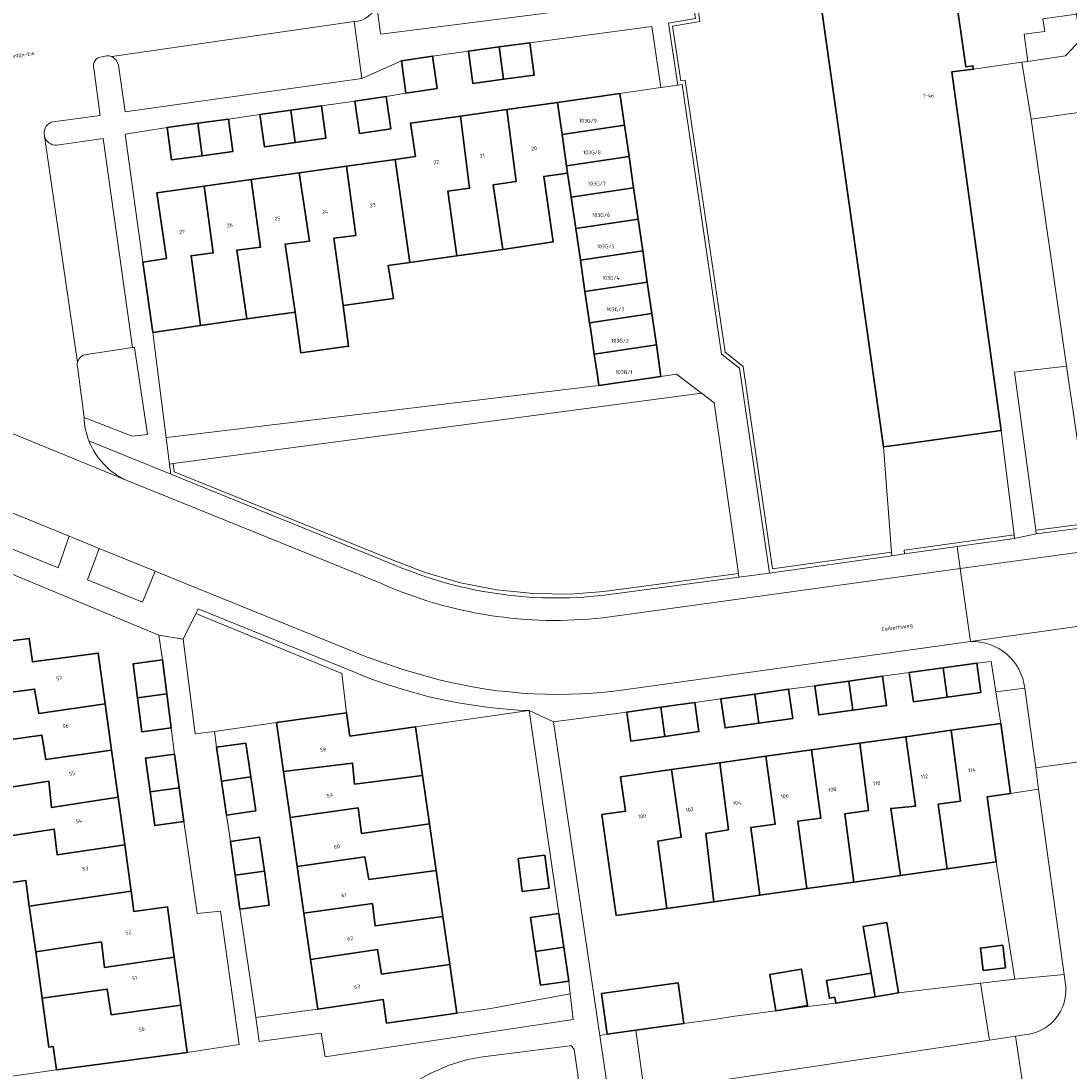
# Model space of a CAD drawing. Header units: metres. Extents: x 197700 to 204338, y 317132 to 325229.
# Tile 113 of 256: x 199664 to 199764, y 317836 to 317935. Entities that reach past the tile are written whole.
import ezdxf
from ezdxf.enums import TextEntityAlignment as Align

# ---------------------------------------------------------------- set-up
doc = ezdxf.new("R2010")
doc.units = ezdxf.units.M
for name, color, linetype, lineweight in [('B-WE-GR-BEPLANTING_CULTUUR_HEESTERS-GV', 90, 'Continuous', 18), ('B-WE-GR-BEPLANTING_CULTUUR_VASTE PLANTENVAK-GV', 90, 'Continuous', 18), ('B-WE-IE-TERREINAFSCHEIDING_KUNSTMATIG_HEKWERK-G', 20, 'IE-TERREINAFSCHEIDING-KUNSTMATIG', 18), ('B-WE-OG-BEBOUWING-GV', 7, 'Continuous', 35), ('B-WE-OG-BEBOUWING-T18', 10, 'Continuous', 18), ('B-WE-OG-TERREIN_CULTUURSCHEIDING-GV', 7, 'Continuous', 18), ('B-WE-OG-TERREIN_ERF-GV', 7, 'Continuous', 18), ('B-WE-OG-TOPOGRAFIE-T18', 10, 'Continuous', 18), ('B-WE-VH-VERHARDING_ASFALT-GV', 252, 'Continuous', 18), ('B-WE-VH-VERHARDING_BETONSTRAATSTEEN-GV', 252, 'Continuous', 18), ('B-WE-VH-VERHARDING_OPEN-GV', 252, 'Continuous', 18), ('B-WE-VH-VERHARDING_TEGEL-GV', 252, 'Continuous', 18)]:
    doc.layers.add(name, color=color, linetype=linetype, lineweight=lineweight)
doc.styles.add('NLCS-ISO-M200-T18', font='NLCS-ISO.ttf', dxfattribs={"height": 0.36})
doc.linetypes.add('IE-TERREINAFSCHEIDING-KUNSTMATIG', pattern='A,4,[82,NLCS.SHX,S=0.75,R=90,X=0,Y=0],4,-2', length=10)

msp = doc.modelspace()

# ---------------------------------------------------------------- linework, layer by layer
at = {"layer": 'B-WE-GR-BEPLANTING_CULTUUR_HEESTERS-GV'}
for points in [[(199724.751, 317973.437), (199726.021, 317964.709), (199724.547, 317963.083), (199728.32, 317935.675), (199725.738, 317935.244), (199726.619, 317929.358), (199727.035, 317929.43), (199730.787, 317903.852), (199732.473, 317902.51), (199735.328, 317883.097), (199746.937, 317884.735), (199746.91, 317885.085), (199735.597, 317883.489), (199732.832, 317902.672), (199731.123, 317904.032), (199727.32, 317929.835), (199726.914, 317929.765), (199726.134, 317934.954), (199728.721, 317935.389), (199724.907, 317962.959), (199726.386, 317964.59), (199725.101, 317973.488)], [(199761.449, 317934.461), (199759.491, 317934.19), (199759.819, 317931.621), (199763.418, 317932.135), (199764.781, 317933.629), (199764.431, 317936.107), (199761.268, 317935.666)], [(199760.623, 317886.823), (199770.459, 317888.09), (199770.56, 317888.456), (199760.576, 317887.17)], [(199748.094, 317885.252), (199748.119, 317884.902), (199753.115, 317885.607), (199758.575, 317886.378), (199758.532, 317886.725)], [(199675.854, 317880.317), (199677.056, 317883.275), (199671.744, 317885.436), (199670.623, 317882.455)], [(199680.908, 317879.256), (199679.706, 317876.817), (199680.843, 317867.853), (199682.673, 317868.077), (199688.569, 317868.904), (199695.205, 317869.83), (199694.762, 317873.566)], [(199760.857, 317862.587), (199760.577, 317864.634), (199759.545, 317872.163), (199756.802, 317871.816), (199757.266, 317868.839), (199758.187, 317862.195)], [(199705.665, 317841.35), (199699.004, 317840.414), (199698.691, 317842.642), (199692.476, 317841.724), (199686.593, 317840.954), (199686.929, 317838.667), (199692.809, 317839.461), (199693.187, 317837.227), (199716.718, 317840.752), (199716.424, 317843.177), (199708.695, 317841.776)]]:
    msp.add_lwpolyline(points, close=True, dxfattribs=at)
for points in [[(199669.671, 317902.673), (199670.312, 317897.851), (199674.867, 317896.078), (199676.32, 317896.217), (199675.091, 317904.469), (199674.913, 317904.48)], [(199674.913, 317904.48), (199670.525, 317903.833)], [(199716.422, 317881.103), (199712.925, 317881.145), (199709.446, 317881.499), (199706.012, 317882.163), (199702.652, 317883.131), (199699.391, 317884.395), (199678.849, 317892.702), (199678.752, 317893.478), (199678.405, 317893.432), (199678.527, 317892.455), (199699.25, 317884.075)], [(199719.661, 317880.991), (199732.432, 317882.703), (199732.383, 317883.05), (199719.621, 317881.339), (199716.422, 317881.103)], [(199695.963, 317873.677), (199681.13, 317879.706), (199680.908, 317879.256), (199694.762, 317873.566), (199695.205, 317869.83), (199695.522, 317867.631), (199701.739, 317868.516)], [(199701.739, 317868.516), (199712.541, 317870.043)], [(199763.361, 317844.306), (199763.265, 317845.009), (199758.597, 317844.567), (199755.355, 317844.191)], [(199755.355, 317844.191), (199756.201, 317838.801), (199758.672, 317839.172), (199759.947, 317839.363)], [(199723.412, 317833.883), (199723.343, 317834.702), (199722.638, 317839.739), (199719.917, 317839.368), (199719.231, 317839.23), (199720.238, 317832.391), (199721.293, 317832.566), (199722.516, 317832.757)]]:
    msp.add_lwpolyline(points, dxfattribs=at)
for points in [[(199670.525, 317903.833, 0.309528), (199669.684, 317903.072)], [(199669.684, 317903.072, 0.10273), (199669.671, 317902.673)], [(199699.25, 317884.075, 0.133166), (199719.661, 317880.991)], [(199712.541, 317870.043, -0.088208), (199695.963, 317873.677)], [(199759.947, 317839.363, 0.417971), (199763.361, 317844.306)]]:
    msp.add_lwpolyline(points, format="xyb", dxfattribs=at)
at = {"layer": 'B-WE-GR-BEPLANTING_CULTUUR_VASTE PLANTENVAK-GV'}
msp.add_lwpolyline([(199668.904, 317886.592), (199646.369, 317895.76), (199645.169, 317892.86), (199667.837, 317883.594)], close=True, dxfattribs=at)
at = {"layer": 'B-WE-IE-TERREINAFSCHEIDING_KUNSTMATIG_HEKWERK-G'}
for points in [[(199712.604, 317933.383), (199724.174, 317934.92)], [(199719.139, 317900.864), (199678.44, 317895.965)], [(199678.44, 317895.965), (199678.093, 317895.923)], [(199701.739, 317868.516), (199712.541, 317870.043)], [(199688.569, 317868.904), (199682.673, 317868.077)], [(199758.597, 317844.567), (199755.355, 317844.191)], [(199755.355, 317844.191), (199747.577, 317843.289)], [(199716.424, 317843.177), (199708.695, 317841.776)], [(199692.476, 317841.724), (199686.593, 317840.954)], [(199719.917, 317839.368), (199719.231, 317839.23)]]:
    msp.add_lwpolyline(points, dxfattribs=at)
at = {"layer": 'B-WE-OG-BEBOUWING-GV'}
for points in [[(199747.373, 317895.235), (199757.304, 317896.615), (199752.609, 317930.613), (199754.69, 317930.889), (199754.616, 317931.196), (199753.951, 317931.106), (199752.899, 317938.4), (199753.566, 317938.484), (199753.497, 317938.79), (199751.452, 317938.528), (199751.029, 317941.58), (199746.572, 317940.962), (199745.848, 317946.1), (199745.19, 317950.77), (199743.788, 317960.715), (199741.933, 317973.877), (199730.758, 317972.324), (199735.376, 317939.209), (199739.819, 317939.831), (199746.132, 317895.063)], [(199712.604, 317933.383), (199709.685, 317932.992), (199710.096, 317929.92), (199713.015, 317930.31)], [(199700.827, 317928.612), (199703.814, 317929.048), (199703.363, 317932.115), (199700.406, 317931.68)], [(199709.685, 317932.992), (199706.766, 317932.601), (199707.177, 317929.529), (199710.096, 317929.92)], [(199696.001, 317927.853), (199696.443, 317924.785), (199699.406, 317925.212), (199698.964, 317928.28)], [(199721.144, 317928.563), (199715.223, 317927.716), (199715.651, 317924.698), (199721.576, 317925.581)], [(199692.821, 317927.399), (199689.907, 317926.99), (199690.338, 317923.92), (199693.252, 317924.329)], [(199715.223, 317927.716), (199710.421, 317927.042), (199711.302, 317920.239), (199709.125, 317919.897), (199710.029, 317913.779), (199714.796, 317914.501), (199713.906, 317920.706), (199716.172, 317921.031), (199716.075, 317921.717), (199715.651, 317924.698)], [(199681.094, 317925.742), (199681.519, 317922.67), (199684.432, 317923.074), (199684.007, 317926.145)], [(199686.993, 317926.58), (199687.424, 317923.51), (199690.338, 317923.92), (199689.907, 317926.99)], [(199701.202, 317912.552), (199705.658, 317913.171), (199704.819, 317919.317), (199706.873, 317919.578), (199706.02, 317926.425), (199701.267, 317925.758), (199701.733, 317922.588), (199699.812, 317922.318)], [(199706.02, 317926.425), (199706.873, 317919.578), (199704.819, 317919.317), (199705.658, 317913.171), (199710.029, 317913.779), (199709.125, 317919.897), (199711.302, 317920.239), (199710.421, 317927.042)], [(199681.519, 317922.67), (199681.094, 317925.742), (199678.181, 317925.338), (199678.606, 317922.267)], [(199721.576, 317925.581), (199715.651, 317924.698), (199716.075, 317921.717), (199722.008, 317922.601)], [(199699.656, 317909.142), (199699.16, 317912.268), (199701.202, 317912.552), (199699.812, 317922.318), (199695.2, 317921.67), (199696.096, 317915.106), (199693.992, 317914.848), (199694.873, 317908.47)], [(199722.44, 317919.621), (199722.008, 317922.601), (199716.075, 317921.717), (199716.172, 317921.031), (199716.509, 317918.738)], [(199690.717, 317921.041), (199691.681, 317914.565), (199689.399, 317914.287), (199690.34, 317907.834), (199690.882, 317903.978), (199695.407, 317904.603), (199694.873, 317908.47), (199693.992, 317914.848), (199696.096, 317915.106), (199695.2, 317921.67)], [(199681.351, 317906.57), (199681.793, 317906.634), (199685.763, 317907.191), (199684.814, 317913.727), (199687.045, 317914), (199686.171, 317920.403), (199681.713, 317919.777), (199682.562, 317913.451), (199680.454, 317913.19)], [(199690.34, 317907.834), (199689.399, 317914.287), (199691.681, 317914.565), (199690.717, 317921.041), (199686.171, 317920.403), (199687.045, 317914), (199684.814, 317913.727), (199685.763, 317907.191)], [(199675.877, 317912.59), (199676.844, 317905.917), (199681.351, 317906.57), (199680.454, 317913.19), (199682.562, 317913.451), (199681.713, 317919.777), (199677.207, 317919.144), (199678.118, 317912.927)], [(199722.44, 317919.621), (199716.509, 317918.738), (199716.948, 317915.759), (199722.872, 317916.642)], [(199717.386, 317912.78), (199723.304, 317913.662), (199722.872, 317916.642), (199716.948, 317915.759)], [(199717.386, 317912.78), (199717.824, 317909.8), (199723.736, 317910.681), (199723.304, 317913.662)], [(199718.263, 317906.822), (199724.168, 317907.701), (199723.736, 317910.681), (199717.824, 317909.8)], [(199724.168, 317907.701), (199718.263, 317906.822), (199718.336, 317906.323), (199718.701, 317903.843), (199724.6, 317904.722)], [(199719.139, 317900.864), (199725.032, 317901.742), (199724.6, 317904.722), (199718.701, 317903.843), (199718.998, 317901.822)], [(199672.315, 317870.692), (199671.65, 317875.5), (199665.409, 317874.666), (199665.115, 317876.896), (199658.474, 317876.021), (199659.108, 317871.218), (199665.617, 317872.094), (199666.009, 317869.777)], [(199677.751, 317874.851), (199674.974, 317874.494), (199675.388, 317871.268), (199678.166, 317871.624)], [(199751.788, 317874.106), (199752.175, 317871.334), (199755.378, 317871.78), (199754.991, 317874.553)], [(199742.843, 317872.854), (199743.228, 317870.081), (199746.437, 317870.527), (199746.051, 317873.3)], [(199748.586, 317873.66), (199748.972, 317870.887), (199752.175, 317871.334), (199751.788, 317874.106)], [(199743.228, 317870.081), (199742.843, 317872.854), (199739.635, 317872.409), (199740.02, 317869.636)], [(199672.315, 317870.692), (199666.009, 317869.777), (199665.617, 317872.094), (199659.108, 317871.218), (199659.725, 317866.802), (199666.31, 317867.718), (199666.667, 317865.403), (199672.922, 317866.305)], [(199678.58, 317868.398), (199678.166, 317871.624), (199675.388, 317871.268), (199675.803, 317868.041)], [(199734.316, 317868.847), (199733.932, 317871.621), (199730.72, 317871.176), (199731.105, 317868.402)], [(199737.143, 317872.066), (199733.932, 317871.621), (199734.316, 317868.847), (199737.527, 317869.292)], [(199725.402, 317867.6), (199725.008, 317870.373), (199721.788, 317869.915), (199722.182, 317867.143)], [(199728.229, 317870.831), (199725.008, 317870.373), (199725.402, 317867.6), (199728.623, 317868.058)], [(199702.406, 317863.904), (199701.739, 317868.516), (199695.522, 317867.631), (199695.205, 317869.83), (199688.569, 317868.904), (199689.236, 317864.264), (199695.778, 317865.065), (199695.96, 317863.072)], [(199752.563, 317868.179), (199753.442, 317861.451), (199751.326, 317861.186), (199752.174, 317855.034), (199756.833, 317855.69), (199755.982, 317861.871), (199758.187, 317862.195), (199757.266, 317868.839)], [(199660.354, 317862.315), (199666.965, 317863.366), (199667.231, 317860.854), (199673.538, 317861.848), (199672.922, 317866.305), (199666.667, 317865.403), (199666.31, 317867.718), (199659.725, 317866.802)], [(199743.322, 317853.787), (199747.75, 317854.411), (199746.831, 317860.775), (199749.165, 317860.975), (199748.242, 317867.574), (199743.888, 317866.963), (199744.724, 317860.583), (199742.459, 317860.251)], [(199747.75, 317854.411), (199752.174, 317855.034), (199751.326, 317861.186), (199753.442, 317861.451), (199752.563, 317868.179), (199748.242, 317867.574), (199749.165, 317860.975), (199746.831, 317860.775)], [(199686.117, 317863.763), (199685.646, 317866.975), (199682.876, 317866.569), (199683.346, 317863.357)], [(199734.969, 317865.712), (199735.868, 317859.283), (199733.553, 317858.948), (199734.402, 317852.531), (199738.876, 317853.161), (199738.003, 317859.553), (199740.19, 317859.842), (199739.307, 317866.32)], [(199743.888, 317866.963), (199739.307, 317866.32), (199740.19, 317859.842), (199738.003, 317859.553), (199738.876, 317853.161), (199743.322, 317853.787), (199742.459, 317860.251), (199744.724, 317860.583)], [(199678.902, 317865.922), (199676.128, 317865.539), (199676.569, 317862.342), (199679.343, 317862.725)], [(199734.402, 317852.531), (199733.553, 317858.948), (199735.868, 317859.283), (199734.969, 317865.712), (199730.603, 317865.1), (199731.421, 317858.751), (199729.28, 317858.401), (199730.058, 317851.919)], [(199702.406, 317863.904), (199695.96, 317863.072), (199695.778, 317865.065), (199689.236, 317864.264), (199689.861, 317859.919), (199696.303, 317860.842), (199696.632, 317858.39), (199703.069, 317859.315)], [(199725.598, 317851.291), (199724.718, 317857.656), (199726.937, 317858.034), (199726.027, 317864.458), (199721.193, 317863.78), (199721.655, 317860.499), (199719.422, 317860.185), (199719.841, 317857.244), (199720.784, 317850.613)], [(199730.058, 317851.919), (199729.28, 317858.401), (199731.421, 317858.751), (199730.603, 317865.1), (199726.027, 317864.458), (199726.937, 317858.034), (199724.718, 317857.656), (199725.598, 317851.291)], [(199673.538, 317861.848), (199667.231, 317860.854), (199666.965, 317863.366), (199660.354, 317862.315), (199660.985, 317857.809), (199667.476, 317858.791), (199667.748, 317856.373), (199674.166, 317857.304)], [(199683.817, 317860.145), (199686.588, 317860.551), (199686.117, 317863.763), (199683.346, 317863.357)], [(199679.343, 317862.725), (199676.569, 317862.342), (199677.01, 317859.146), (199679.784, 317859.528)], [(199690.528, 317855.276), (199696.949, 317856.164), (199697.322, 317854.036), (199703.711, 317854.873), (199703.069, 317859.315), (199696.632, 317858.39), (199696.303, 317860.842), (199689.861, 317859.919)], [(199674.771, 317852.932), (199674.166, 317857.304), (199667.748, 317856.373), (199667.476, 317858.791), (199660.985, 317857.809), (199661.588, 317853.507), (199664.772, 317853.945), (199665.113, 317851.506)], [(199684.186, 317857.644), (199684.636, 317854.433), (199687.409, 317854.822), (199686.959, 317858.033)], [(199691.165, 317850.847), (199697.659, 317851.739), (199697.932, 317849.622), (199704.341, 317850.514), (199703.711, 317854.873), (199697.322, 317854.036), (199696.949, 317856.164), (199690.528, 317855.276)], [(199714.021, 317856.339), (199711.476, 317856.017), (199711.87, 317852.9), (199714.415, 317853.222)], [(199685.086, 317851.222), (199687.859, 317851.611), (199687.409, 317854.822), (199684.636, 317854.433)], [(199678.863, 317846.671), (199678.209, 317851.43), (199675.039, 317850.995), (199674.771, 317852.932), (199665.113, 317851.506), (199665.72, 317847.165), (199671.962, 317848.116), (199672.256, 317845.697)], [(199691.797, 317846.447), (199698.148, 317847.387), (199698.532, 317845.068), (199704.995, 317845.984), (199704.341, 317850.514), (199697.932, 317849.622), (199697.659, 317851.739), (199691.165, 317850.847)], [(199713.136, 317847.217), (199715.808, 317847.606), (199715.34, 317850.818), (199712.668, 317850.429)], [(199744.964, 317845.155), (199745.34, 317842.914), (199747.577, 317843.289), (199746.453, 317849.944), (199744.225, 317849.567)], [(199666.333, 317842.77), (199672.495, 317843.633), (199672.886, 317841.204), (199679.489, 317842.111), (199678.863, 317846.671), (199672.256, 317845.697), (199671.962, 317848.116), (199665.72, 317847.165)], [(199715.808, 317847.606), (199713.136, 317847.217), (199713.604, 317844.005), (199716.276, 317844.394)], [(199757.451, 317847.792), (199755.327, 317847.524), (199755.597, 317845.389), (199757.721, 317845.657)], [(199704.995, 317845.984), (199698.532, 317845.068), (199698.148, 317847.387), (199691.797, 317846.447), (199692.476, 317841.724), (199698.691, 317842.642), (199699.004, 317840.414), (199705.665, 317841.35)], [(199738.647, 317843.804), (199738.358, 317845.529), (199735.363, 317845.026), (199735.941, 317841.577), (199738.936, 317842.079)], [(199744.964, 317845.155), (199740.732, 317844.445), (199741.013, 317842.774), (199741.517, 317842.858), (199741.613, 317842.289), (199745.34, 317842.914)], [(199679.489, 317842.111), (199672.886, 317841.204), (199672.495, 317843.633), (199666.333, 317842.77), (199666.959, 317838.134), (199667.363, 317838.189), (199667.694, 317835.981), (199673.474, 317836.743), (199680.103, 317837.638)], [(199722.638, 317839.739), (199727.198, 317840.361), (199726.671, 317844.22), (199719.39, 317843.227), (199719.917, 317839.368)]]:
    msp.add_lwpolyline(points, close=True, dxfattribs=at)
at = {"layer": 'B-WE-OG-TERREIN_CULTUURSCHEIDING-GV'}
for points in [[(199735.597, 317883.489), (199746.91, 317885.085), (199746.132, 317895.063), (199739.819, 317939.831), (199735.376, 317939.209), (199730.758, 317972.324), (199741.933, 317973.877), (199747.269, 317974.488), (199746.951, 317976.864), (199728.561, 317973.987), (199725.101, 317973.488), (199726.386, 317964.59), (199724.907, 317962.959), (199728.721, 317935.389), (199726.134, 317934.954), (199726.914, 317929.765), (199727.32, 317929.835), (199731.123, 317904.032), (199732.832, 317902.672)], [(199712.925, 317881.145), (199716.422, 317881.103), (199719.621, 317881.339), (199732.383, 317883.05), (199730.091, 317899.221), (199728.884, 317900.145), (199678.752, 317893.478), (199678.849, 317892.702), (199699.391, 317884.395), (199702.652, 317883.131), (199706.012, 317882.163), (199709.446, 317881.499)], [(199757.304, 317896.615), (199747.373, 317895.235), (199746.132, 317895.063), (199746.91, 317885.085), (199746.937, 317884.735), (199748.119, 317884.902), (199748.094, 317885.252), (199758.532, 317886.725)]]:
    msp.add_lwpolyline(points, close=True, dxfattribs=at)
msp.add_lwpolyline([(199769.277, 317894.522), (199764.809, 317893.906), (199763.511, 317902.724), (199758.554, 317902.135), (199760.576, 317887.17), (199770.56, 317888.456), (199770.813, 317889.373), (199770.788, 317890.705), (199770.376, 317893.536), (199770.336, 317893.847)], dxfattribs=at)
at = {"layer": 'B-WE-OG-TERREIN_ERF-GV'}
for points in [[(199698.028, 317938.384), (199698.135, 317937.735), (199698.055, 317937.083), (199698.44, 317934.275), (199698.453, 317934.212), (199723.821, 317937.42), (199725.325, 317937.75), (199726.194, 317938.816), (199722.813, 317963.573), (199724.284, 317965.246), (199720.429, 317992.458)], [(199658.474, 317876.021), (199665.115, 317876.896), (199665.409, 317874.666), (199671.65, 317875.5), (199672.315, 317870.692), (199672.922, 317866.305), (199673.538, 317861.848), (199674.166, 317857.304), (199674.771, 317852.932), (199675.039, 317850.995), (199678.209, 317851.43), (199678.863, 317846.671), (199679.489, 317842.111), (199680.103, 317837.638), (199685.009, 317838.39), (199683.254, 317851.031), (199681.026, 317850.805), (199679.784, 317859.528), (199677.01, 317859.146), (199676.569, 317862.342), (199676.128, 317865.539), (199678.902, 317865.922), (199678.58, 317868.398), (199675.803, 317868.041), (199675.388, 317871.268), (199674.974, 317874.494), (199677.751, 317874.851), (199677.413, 317877.208), (199661.987, 317883.581)], [(199657.274, 317834.495), (199667.694, 317835.981), (199667.363, 317838.189), (199666.959, 317838.134), (199666.333, 317842.77), (199665.72, 317847.165), (199665.113, 317851.506), (199664.772, 317853.945), (199661.588, 317853.507)]]:
    msp.add_lwpolyline(points, dxfattribs=at)
for points in [[(199678.181, 317925.338), (199674.202, 317924.724), (199675.877, 317912.59), (199678.118, 317912.927), (199677.207, 317919.144), (199681.713, 317919.777), (199686.171, 317920.403), (199690.717, 317921.041), (199695.2, 317921.67), (199699.812, 317922.318), (199701.733, 317922.588), (199701.267, 317925.758), (199706.02, 317926.425), (199710.421, 317927.042), (199715.223, 317927.716), (199721.144, 317928.563), (199725.01, 317929.142), (199724.174, 317934.92), (199712.604, 317933.383), (199713.015, 317930.31), (199710.096, 317929.92), (199707.177, 317929.529), (199706.766, 317932.601), (199703.363, 317932.115), (199703.814, 317929.048), (199700.827, 317928.612), (199698.964, 317928.28), (199699.406, 317925.212), (199696.443, 317924.785), (199696.001, 317927.853), (199692.821, 317927.399), (199693.252, 317924.329), (199690.338, 317923.92), (199687.424, 317923.51), (199686.993, 317926.58), (199684.007, 317926.145), (199684.432, 317923.074), (199681.519, 317922.67), (199678.606, 317922.267)], [(199699.16, 317912.268), (199699.656, 317909.142), (199694.873, 317908.47), (199695.407, 317904.603), (199690.882, 317903.978), (199690.34, 317907.834), (199685.763, 317907.191), (199681.793, 317906.634), (199681.351, 317906.57), (199676.844, 317905.917), (199677.226, 317902.857), (199678.093, 317895.923), (199678.44, 317895.965), (199719.139, 317900.864), (199718.998, 317901.822), (199718.701, 317903.843), (199718.336, 317906.323), (199718.263, 317906.822), (199717.824, 317909.8), (199717.386, 317912.78), (199716.948, 317915.759), (199716.509, 317918.738), (199716.172, 317921.031), (199713.906, 317920.706), (199714.796, 317914.501), (199710.029, 317913.779), (199705.658, 317913.171), (199701.202, 317912.552)], [(199738.876, 317853.161), (199734.402, 317852.531), (199730.058, 317851.919), (199725.598, 317851.291), (199720.784, 317850.613), (199719.841, 317857.244), (199719.422, 317860.185), (199721.655, 317860.499), (199721.193, 317863.78), (199726.027, 317864.458), (199730.603, 317865.1), (199734.969, 317865.712), (199739.307, 317866.32), (199743.888, 317866.963), (199748.242, 317867.574), (199752.563, 317868.179), (199757.266, 317868.839), (199756.802, 317871.816), (199756.343, 317874.718), (199754.991, 317874.553), (199755.378, 317871.78), (199752.175, 317871.334), (199748.972, 317870.887), (199748.586, 317873.66), (199746.051, 317873.3), (199746.437, 317870.527), (199743.228, 317870.081), (199740.02, 317869.636), (199739.635, 317872.409), (199737.143, 317872.066), (199737.527, 317869.292), (199734.316, 317868.847), (199731.105, 317868.402), (199730.72, 317871.176), (199728.229, 317870.831), (199728.623, 317868.058), (199725.402, 317867.6), (199722.182, 317867.143), (199721.788, 317869.915), (199714.848, 317868.983), (199719.231, 317839.23), (199719.917, 317839.368), (199719.39, 317843.227), (199726.671, 317844.22), (199727.198, 317840.361), (199730.034, 317840.766), (199732.023, 317841.057), (199735.941, 317841.574), (199738.95, 317841.971), (199741.613, 317842.289), (199741.517, 317842.858), (199741.013, 317842.774), (199740.732, 317844.445), (199744.964, 317845.155), (199744.225, 317849.567), (199746.453, 317849.944), (199747.577, 317843.289), (199755.355, 317844.191), (199758.597, 317844.567), (199756.833, 317855.69), (199752.174, 317855.034), (199747.75, 317854.411), (199743.322, 317853.787)], [(199712.541, 317870.043), (199701.739, 317868.516), (199702.406, 317863.904), (199703.069, 317859.315), (199703.711, 317854.873), (199704.341, 317850.514), (199704.995, 317845.984), (199705.665, 317841.35), (199708.695, 317841.776), (199716.424, 317843.177), (199716.276, 317844.394), (199713.604, 317844.005), (199713.136, 317847.217), (199712.668, 317850.429), (199715.34, 317850.818)], [(199683.817, 317860.145), (199684.186, 317857.644), (199686.959, 317858.033), (199687.409, 317854.822), (199687.859, 317851.611), (199685.086, 317851.222), (199686.593, 317840.954), (199692.476, 317841.724), (199691.797, 317846.447), (199691.165, 317850.847), (199690.528, 317855.276), (199689.861, 317859.919), (199689.236, 317864.264), (199688.569, 317868.904), (199682.673, 317868.077), (199682.876, 317866.569), (199685.646, 317866.975), (199686.117, 317863.763), (199686.588, 317860.551)], [(199714.021, 317856.339), (199714.415, 317853.222), (199711.87, 317852.9), (199711.476, 317856.017)], [(199757.451, 317847.792), (199757.721, 317845.657), (199755.597, 317845.389), (199755.327, 317847.524)], [(199738.647, 317843.804), (199738.936, 317842.079), (199735.941, 317841.577), (199735.363, 317845.026), (199738.358, 317845.529)]]:
    msp.add_lwpolyline(points, close=True, dxfattribs=at)
at = {"layer": 'B-WE-VH-VERHARDING_ASFALT-GV'}
for points in [[(199698.518, 317882.1), (199674.291, 317891.91), (199656.39, 317899.227), (199640.533, 317905.699), (199637.864, 317899.222), (199643.426, 317896.98), (199646.369, 317895.76), (199668.904, 317886.592), (199671.744, 317885.436), (199677.056, 317883.275), (199679.845, 317882.141), (199697.172, 317875.11), (199700.544, 317873.942), (199703.98, 317872.979)], [(199721.97, 317872.088), (199754.385, 317876.606), (199753.41, 317883.512), (199719.524, 317878.851)], [(199759.8, 317831.654), (199758.672, 317839.172), (199756.201, 317838.801), (199723.412, 317833.883)]]:
    msp.add_lwpolyline(points, dxfattribs=at)
msp.add_lwpolyline([(199859.126, 317891.207), (199874.934, 317893.42), (199876.611, 317893.65), (199875.67, 317900.516), (199858.198, 317898.052), (199780.943, 317887.332), (199766.856, 317885.362), (199753.41, 317883.512), (199754.385, 317876.606), (199768.975, 317878.668), (199795.39, 317882.302), (199825.53, 317886.465)], close=True, dxfattribs=at)
for points in [[(199719.524, 317878.851, -0.133255), (199698.518, 317882.1)], [(199703.98, 317872.979, 0.098783), (199721.97, 317872.088)]]:
    msp.add_lwpolyline(points, format="xyb", dxfattribs=at)
at = {"layer": 'B-WE-VH-VERHARDING_BETONSTRAATSTEEN-GV'}
for points in [[(199695.943, 317935.384, 0.32467), (199698.055, 317937.083)], [(199671.221, 317930.951, -0.473282), (199672.035, 317932.062)], [(199666.539, 317924.677, -0.406551), (199667.376, 317925.899)], [(199666.561, 317924.523, -0.040002), (199666.539, 317924.677)], [(199667.722, 317923.685, -0.381826), (199666.561, 317924.523)], [(199669.684, 317903.072, -0.309528), (199670.525, 317903.833)], [(199669.671, 317902.673, -0.10273), (199669.684, 317903.072)], [(199670.775, 317895.622, -0.084768), (199670.312, 317897.851)], [(199674.291, 317891.91, -0.195358), (199670.775, 317895.622)], [(199754.385, 317876.606, -0.390407), (199759.545, 317872.163)], [(199763.361, 317844.306, -0.417971), (199759.947, 317839.363)]]:
    msp.add_lwpolyline(points, format="xyb", dxfattribs=at)
for points in [[(199672.035, 317932.062), (199672.44, 317932.137), (199672.701, 317932.135), (199672.953, 317932.067), (199695.943, 317935.384)], [(199764.781, 317933.629), (199763.418, 317932.135), (199759.819, 317931.621), (199759.269, 317931.543), (199760.151, 317926.133), (199765.093, 317926.833)], [(199667.376, 317925.899), (199671.836, 317926.49), (199671.221, 317930.951)], [(199770.336, 317893.847), (199766.28, 317925.305), (199766.089, 317925.982), (199765.887, 317926.356), (199765.647, 317926.629), (199765.412, 317926.728), (199765.093, 317926.833), (199760.151, 317926.133), (199763.511, 317902.724), (199764.809, 317893.906), (199769.277, 317894.522)], [(199666.561, 317924.523), (199669.684, 317903.072)], [(199669.684, 317903.072), (199666.561, 317924.523)], [(199670.525, 317903.833), (199674.913, 317904.48), (199672.125, 317924.307), (199667.722, 317923.685)], [(199670.312, 317897.851), (199669.671, 317902.673)], [(199656.39, 317899.227), (199674.291, 317891.91)], [(199768.975, 317878.668), (199754.385, 317876.606)], [(199759.545, 317872.163), (199760.577, 317864.634), (199769.431, 317865.861), (199770.004, 317865.941), (199794.857, 317869.41), (199794.182, 317874.31), (199769.426, 317870.93)], [(199767.922, 317865.276), (199768.646, 317865.646), (199769.431, 317865.861), (199760.577, 317864.634), (199760.857, 317862.587)], [(199760.857, 317862.587), (199763.265, 317845.009), (199763.361, 317844.306)], [(199759.947, 317839.363), (199758.672, 317839.172), (199759.8, 317831.654), (199760.218, 317828.72), (199760.498, 317826.425), (199762.779, 317809.363), (199768.444, 317810.122), (199766.15, 317827.182), (199765.641, 317827.117)], [(199717.478, 317833.054), (199716.802, 317837.934), (199716.472, 317838.275), (199716.389, 317838.271), (199708.14, 317837.219), (199706.673, 317836.954), (199704.949, 317836.429), (199703.193, 317835.663), (199700.783, 317834.382), (199699.009, 317833.229), (199697.738, 317832.004), (199696.641, 317830.296), (199695.904, 317828.659), (199695.427, 317826.73), (199695.235, 317825.24), (199695.175, 317823.736), (199695.314, 317822.586), (199695.627, 317821.172), (199696.025, 317819.594), (199696.818, 317817.775), (199697.687, 317815.989), (199699.046, 317814.309), (199699.286, 317814.084), (199703.151, 317817.736)]]:
    msp.add_lwpolyline(points, dxfattribs=at)
for points in [[(199672.953, 317932.067), (199673.362, 317931.75), (199673.561, 317931.273), (199674.22, 317926.821), (199696.649, 317930.008), (199696.203, 317933.302), (199695.943, 317935.384)], [(199758.575, 317886.378), (199760.623, 317886.823), (199760.576, 317887.17), (199758.554, 317902.135), (199763.511, 317902.724), (199760.151, 317926.133), (199759.269, 317931.543), (199754.69, 317930.889), (199752.609, 317930.613), (199757.304, 317896.615), (199758.532, 317886.725)], [(199722.008, 317922.601), (199722.44, 317919.621), (199722.872, 317916.642), (199723.304, 317913.662), (199723.736, 317910.681), (199724.168, 317907.701), (199724.6, 317904.722), (199725.032, 317901.742), (199726.506, 317901.966), (199728.884, 317900.145), (199730.091, 317899.221), (199732.383, 317883.05), (199732.432, 317882.703), (199735.328, 317883.097), (199732.473, 317902.51), (199730.787, 317903.852), (199727.035, 317929.43), (199726.619, 317929.358), (199725.01, 317929.142), (199721.144, 317928.563), (199721.576, 317925.581)], [(199756.201, 317838.801), (199755.355, 317844.191), (199747.577, 317843.289), (199745.34, 317842.914), (199741.613, 317842.289), (199738.95, 317841.971), (199735.941, 317841.574), (199732.023, 317841.057), (199730.034, 317840.766), (199727.198, 317840.361), (199722.638, 317839.739), (199723.343, 317834.702), (199723.412, 317833.883)]]:
    msp.add_lwpolyline(points, close=True, dxfattribs=at)
at = {"layer": 'B-WE-VH-VERHARDING_OPEN-GV'}
for points in [[(199759.491, 317934.19), (199761.449, 317934.461), (199761.268, 317935.666), (199764.431, 317936.107), (199763.639, 317941.715), (199758.347, 317940.909), (199758.097, 317942.606), (199751.029, 317941.58), (199751.452, 317938.528), (199753.497, 317938.79), (199753.566, 317938.484), (199752.899, 317938.4), (199753.951, 317931.106), (199754.616, 317931.196), (199754.69, 317930.889), (199759.269, 317931.543), (199759.819, 317931.621)], [(199763.265, 317845.009), (199760.857, 317862.587), (199758.187, 317862.195), (199755.982, 317861.871), (199756.833, 317855.69), (199758.597, 317844.567)]]:
    msp.add_lwpolyline(points, close=True, dxfattribs=at)
at = {"layer": 'B-WE-VH-VERHARDING_TEGEL-GV'}
for points in [[(199726.619, 317929.358), (199725.738, 317935.244), (199728.32, 317935.675), (199724.547, 317963.083), (199726.021, 317964.709), (199724.751, 317973.437), (199724.54, 317975.055), (199722.087, 317992.468), (199720.429, 317992.458), (199724.284, 317965.246), (199722.813, 317963.573), (199726.194, 317938.816), (199725.325, 317937.75), (199723.821, 317937.42), (199698.453, 317934.212), (199698.44, 317934.275), (199698.055, 317937.083)], [(199695.943, 317935.384), (199696.203, 317933.302), (199696.649, 317930.008), (199700.406, 317931.68), (199703.363, 317932.115), (199706.766, 317932.601), (199709.685, 317932.992), (199712.604, 317933.383), (199724.174, 317934.92), (199725.01, 317929.142), (199726.619, 317929.358)], [(199675.877, 317912.59), (199674.202, 317924.724), (199678.181, 317925.338), (199681.094, 317925.742), (199684.007, 317926.145), (199686.993, 317926.58), (199689.907, 317926.99), (199692.821, 317927.399), (199696.001, 317927.853), (199698.964, 317928.28), (199700.827, 317928.612), (199700.406, 317931.68), (199696.649, 317930.008), (199674.22, 317926.821), (199673.561, 317931.273), (199673.362, 317931.75), (199672.953, 317932.067), (199672.701, 317932.135), (199672.44, 317932.137), (199672.035, 317932.062)], [(199671.221, 317930.951), (199671.836, 317926.49), (199667.376, 317925.899)], [(199667.722, 317923.685), (199672.125, 317924.307), (199674.913, 317904.48), (199675.091, 317904.469), (199676.32, 317896.217), (199674.867, 317896.078), (199670.312, 317897.851)], [(199670.775, 317895.622), (199678.527, 317892.455), (199678.405, 317893.432), (199678.093, 317895.923), (199677.226, 317902.857), (199676.844, 317905.917), (199675.877, 317912.59)], [(199699.25, 317884.075), (199678.527, 317892.455), (199670.775, 317895.622)], [(199703.98, 317872.979), (199700.544, 317873.942), (199697.172, 317875.11), (199679.845, 317882.141), (199677.056, 317883.275), (199675.854, 317880.317), (199670.623, 317882.455), (199671.744, 317885.436), (199668.904, 317886.592), (199667.837, 317883.594), (199645.169, 317892.86)], [(199674.291, 317891.91), (199698.518, 317882.1)], [(199770.459, 317888.09), (199760.623, 317886.823), (199758.575, 317886.378), (199753.115, 317885.607), (199753.41, 317883.512), (199766.856, 317885.362)], [(199719.524, 317878.851), (199753.41, 317883.512), (199753.115, 317885.607), (199748.119, 317884.902), (199746.937, 317884.735)], [(199746.937, 317884.735), (199735.328, 317883.097), (199732.432, 317882.703), (199719.661, 317880.991)], [(199661.987, 317883.581), (199677.413, 317877.208), (199679.706, 317876.817), (199680.908, 317879.256), (199681.13, 317879.706), (199695.963, 317873.677)], [(199720.238, 317832.391), (199719.231, 317839.23), (199714.848, 317868.983), (199712.541, 317870.043), (199715.34, 317850.818), (199715.808, 317847.606), (199716.276, 317844.394), (199716.424, 317843.177), (199716.718, 317840.752), (199693.187, 317837.227), (199692.809, 317839.461), (199686.929, 317838.667), (199686.593, 317840.954), (199685.086, 317851.222), (199684.636, 317854.433), (199684.186, 317857.644), (199683.817, 317860.145), (199683.346, 317863.357), (199682.876, 317866.569), (199682.673, 317868.077), (199680.843, 317867.853), (199679.706, 317876.817), (199677.413, 317877.208), (199677.751, 317874.851), (199678.166, 317871.624), (199678.58, 317868.398), (199678.902, 317865.922), (199679.343, 317862.725), (199679.784, 317859.528), (199681.026, 317850.805), (199683.254, 317851.031), (199685.009, 317838.39), (199680.103, 317837.638), (199673.474, 317836.743), (199667.694, 317835.981), (199657.274, 317834.495)], [(199754.385, 317876.606), (199721.97, 317872.088)], [(199712.541, 317870.043), (199714.848, 317868.983), (199721.788, 317869.915), (199725.008, 317870.373), (199728.229, 317870.831), (199730.72, 317871.176), (199733.932, 317871.621), (199737.143, 317872.066), (199739.635, 317872.409), (199742.843, 317872.854), (199746.051, 317873.3), (199748.586, 317873.66), (199751.788, 317874.106), (199754.991, 317874.553), (199756.343, 317874.718), (199756.802, 317871.816), (199759.545, 317872.163)], [(199699.286, 317814.084), (199699.046, 317814.309), (199697.687, 317815.989), (199696.818, 317817.775), (199696.025, 317819.594), (199695.627, 317821.172), (199695.314, 317822.586), (199695.175, 317823.736), (199695.235, 317825.24), (199695.427, 317826.73), (199695.904, 317828.659), (199696.641, 317830.296), (199697.738, 317832.004), (199699.009, 317833.229), (199700.783, 317834.382), (199703.193, 317835.663), (199704.949, 317836.429), (199706.673, 317836.954), (199708.14, 317837.219), (199716.389, 317838.271), (199716.472, 317838.275), (199716.802, 317837.934), (199717.478, 317833.054)]]:
    msp.add_lwpolyline(points, dxfattribs=at)
for points in [[(199698.055, 317937.083, -0.32467), (199695.943, 317935.384)], [(199672.035, 317932.062, 0.473282), (199671.221, 317930.951)], [(199667.376, 317925.899, 0.406551), (199666.539, 317924.677)], [(199666.539, 317924.677, 0.040002), (199666.561, 317924.523)], [(199666.561, 317924.523, 0.381826), (199667.722, 317923.685)], [(199670.312, 317897.851, 0.084768), (199670.775, 317895.622)], [(199670.775, 317895.622, 0.195358), (199674.291, 317891.91)], [(199719.661, 317880.991, -0.133166), (199699.25, 317884.075)], [(199698.518, 317882.1, 0.133255), (199719.524, 317878.851)], [(199759.545, 317872.163, 0.390407), (199754.385, 317876.606)], [(199695.963, 317873.677, 0.088208), (199712.541, 317870.043)], [(199721.97, 317872.088, -0.098783), (199703.98, 317872.979)]]:
    msp.add_lwpolyline(points, format="xyb", dxfattribs=at)
msp.add_lwpolyline([(199725.032, 317901.742), (199719.139, 317900.864), (199678.44, 317895.965), (199678.093, 317895.923), (199678.405, 317893.432), (199678.752, 317893.478), (199728.884, 317900.145), (199726.506, 317901.966)], close=True, dxfattribs=at)

# ---------------------------------------------------------------- texts
at = {"layer": 'B-WE-OG-BEBOUWING-T18', "style": 'NLCS-ISO-M200-T18'}
for s, p in [('1-46', (199750.407, 317928.388)), ('103G/9', (199718.102, 317925.98)), ('103G/8', (199718.487, 317922.982)), ('103G/7', (199718.96, 317920.02)), ('103G/6', (199719.354, 317917.045)), ('103G/5', (199719.788, 317914.076)), ('103G/4', (199720.275, 317911.082)), ('103G/3', (199720.714, 317908.104)), ('103G/2', (199721.152, 317905.125)), ('103G/1', (199721.533, 317902.154))]:
    msp.add_text(s, height=0.36, dxfattribs=at).set_placement(p, align=Align.MIDDLE)
for s, rotation, p in [('20', 7.9, (199712.994, 317923.364)), ('22', 7.9, (199703.722, 317922.063)), ('21', 7.9, (199708.079, 317922.674)), ('23', 8, (199697.69, 317917.981)), ('24', 7.9, (199693.169, 317917.346)), ('26', 7.9, (199684.134, 317916.078)), ('25', 7.9, (199688.648, 317916.711)), ('27', 8, (199679.606, 317915.442)), ('57', 7.8, (199667.942, 317873.113)), ('56', 7.8, (199668.567, 317868.593)), ('58', 8.1, (199692.979, 317866.337)), ('55', 7.8, (199669.191, 317864.086)), ('114', 7.9, (199754.523, 317864.415)), ('110', 7.9, (199745.505, 317863.151)), ('112', 7.9, (199750.013, 317863.783)), ('108', 7.9, (199741.274, 317862.557)), ('59', 8.1, (199693.605, 317861.985)), ('104', 7.9, (199732.256, 317861.293)), ('106', 7.9, (199736.772, 317861.926)), ('102', 7.9, (199727.746, 317860.66)), ('54', 7.8, (199669.815, 317859.572)), ('100', 7.9, (199723.237, 317860.027)), ('60', 8.1, (199694.299, 317857.154)), ('53', 7.8, (199670.439, 317855.059)), ('61', 8.1, (199694.961, 317852.55)), ('52', 7.8, (199674.505, 317849.005)), ('62', 8.1, (199695.553, 317848.434)), ('51', 7.8, (199675.098, 317844.685)), ('63', 8.1, (199696.209, 317843.866)), ('50', 7.8, (199675.767, 317839.81))]:
    msp.add_text(s, height=0.36, rotation=rotation, dxfattribs=at).set_placement(p, align=Align.MIDDLE)
at = {"layer": 'B-WE-OG-TOPOGRAFIE-T18', "style": 'NLCS-ISO-M200-T18'}
for s, p in [('Constantijn-Eik', (199663.828, 317932.101)), ('Calbertsweg', (199747.445, 317877.904))]:
    msp.add_text(s, height=0.36, rotation=7.8, dxfattribs=at).set_placement(p, align=Align.MIDDLE)

doc.saveas('drawing.dxf')
